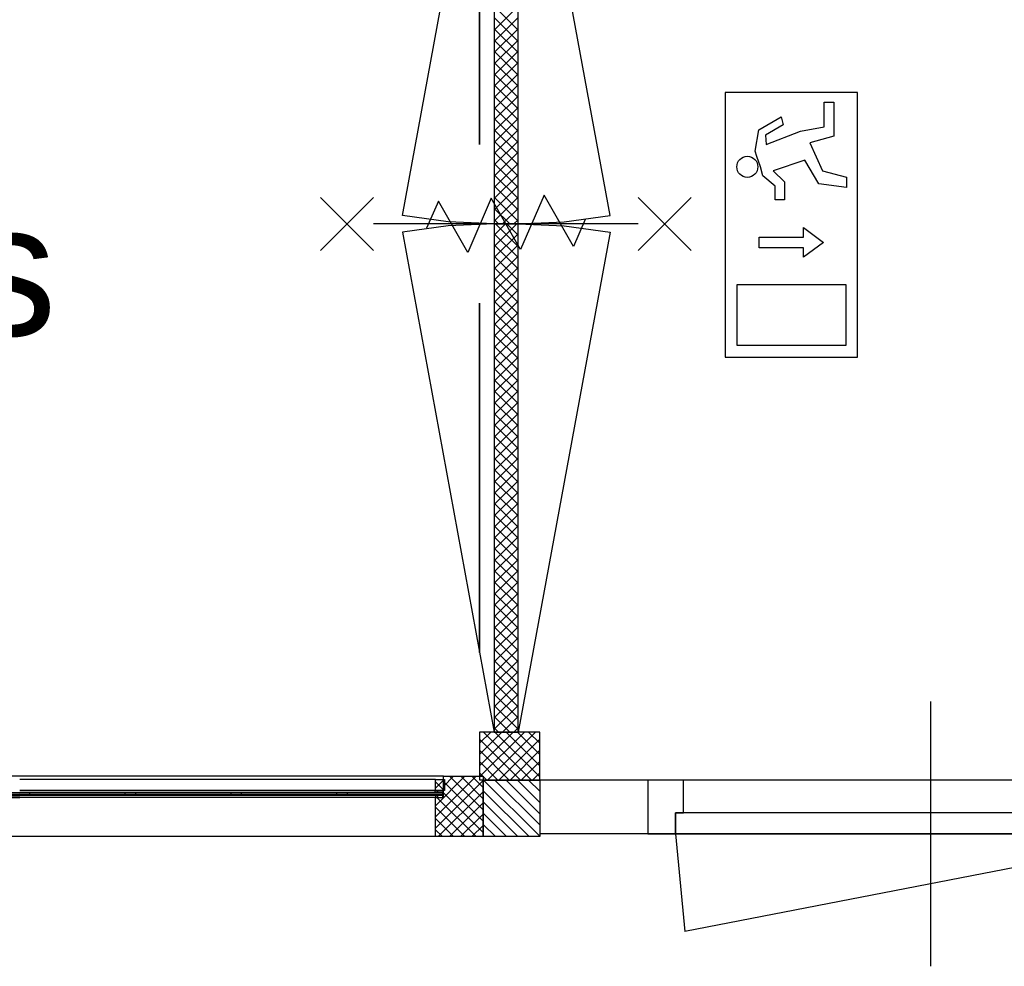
# Model space of a CAD drawing. Header units: millimetres. Extents: x -532 to 413144, y -532 to 654275.
# Tile 49 of 210: x 15275 to 17134, y 21608 to 23396. Entities that reach past the tile are written whole.
import ezdxf

# ---------------------------------------------------------------- set-up
doc = ezdxf.new("R2010")
doc.units = ezdxf.units.MM
doc.header["$LTSCALE"] = 100
doc.linetypes.add('DASHED', pattern=[0.75, 0.5, -0.25])
for name, color, linetype in [('00---0--FM-TEKST', 7, 'Continuous'), ('A-0010--', 7, 'Continuous'), ('A-0220-WAND-BI', 7, 'Continuous'), ('A-0270-DAK', 7, 'Continuous'), ('A-0310-KOZIJN-BU', 7, 'Continuous'), ('A-0630-INSTALL-E-VERLICHTING', 7, 'Continuous'), ('A-1140-TEKST+MAAT-WE', 7, 'Continuous'), ('BL31----_BRAND_SYM', 1, 'Continuous'), ('BL313---_BUDEUR', 1, 'Continuous'), ('BL323---_BIDEUR', 1, 'Continuous')]:
    doc.layers.add(name, color=color, linetype=linetype)
doc.styles.add('PAScad_tekst', font='arial.ttf')

msp = doc.modelspace()

# ---------------------------------------------------------------- linework, layer by layer
at = {"layer": 'A-0010--', "ltscale": 10}
for points in [[(16076.875, 21940), (16059.9375, 21940), (16059.9375, 21960), (16060.9375, 21961), (16076.875, 21961), (16076.875, 21940)], [(16060, 21940), (15275.125, 21940)], [(16059.9375, 21940), (16063.9375, 21940), (16063.9375, 21936.5), (16059, 21936.5), (16059.9375, 21940)], [(16063.9375, 21936.5), (16063.9375, 21940), (16073.9375, 21940), (16073.9375, 21936.5), (16063.9375, 21936.5)], [(14490.0625, 21926.9375), (15275, 21926.9375)], [(16059.9375, 21926.9375), (15275, 21926.9375)], [(16059.9375, 21927), (16063.9375, 21927), (16063.9375, 21930.5), (16059.9375, 21930.5), (16059.9375, 21927)], [(16063.9375, 21927), (16073.9375, 21927), (16073.9375, 21930.5), (16063.9375, 21930.5), (16063.9375, 21927)]]:
    msp.add_lwpolyline(points, dxfattribs=at)
at = {"layer": 'A-0220-WAND-BI'}
for p, q in [((17550, 21960), (16257, 21960)), ((17550, 21858), (16257, 21858))]:
    msp.add_line(p, q, dxfattribs=at)
at = {"layer": 'A-0270-DAK'}
for p, q in [((16257, 21853.9375), (16150.9375, 21960)), ((16257, 21875.15625), (16172.15625, 21960)), ((16257, 21896.375), (16193.34375, 21960)), ((16257, 21917.5625), (16214.5625, 21960)), ((16257, 21938.78125), (16235.78125, 21960)), ((16236.71875, 21853), (16150, 21939.71875)), ((16215.5, 21853), (16150, 21918.5)), ((16194.28125, 21853), (16150, 21897.28125)), ((16173.0625, 21853), (16150, 21876.09375)), ((16151.84375, 21853), (16150, 21854.875))]:
    msp.add_line(p, q, dxfattribs=at)
at = {"layer": 'A-0270-DAK', "ltscale": 10}
msp.add_lwpolyline([(16150, 21960), (16257, 21960), (16257, 21853), (16150, 21853)], close=True, dxfattribs=at)
at = {"layer": 'A-0310-KOZIJN-BU'}
for p, q in [((16059.9375, 21944.28125), (16076.65625, 21961)), ((16076.65625, 21940), (16059.9375, 21956.71875)), ((15293.9375, 21930.5), (15293.9375, 21936.5)), ((15473.9375, 21930.5), (15473.9375, 21936.5)), ((15493.9375, 21930.5), (15493.9375, 21936.5)), ((15673.9375, 21930.5), (15673.9375, 21936.5)), ((15693.9375, 21930.5), (15693.9375, 21936.5)), ((15873.9375, 21930.5), (15873.9375, 21936.5)), ((15893.9375, 21930.5), (15893.9375, 21936.5))]:
    msp.add_line(p, q, dxfattribs=at)
at = {"layer": 'A-0310-KOZIJN-BU', "ltscale": 10}
for points in [[(16059.9375, 21961), (15275.0625, 21961)], [(14476.0625, 21936.5), (15275, 21936.5)], [(14476.0625, 21930.5), (15275, 21930.5)], [(16073.9375, 21936.5), (15275, 21936.5)], [(16073.9375, 21930.5), (15275, 21930.5)], [(16073.9375, 21930.5), (16073.9375, 21936.5)]]:
    msp.add_lwpolyline(points, dxfattribs=at)
at = {"layer": 'A-0630-INSTALL-E-VERLICHTING', "ltscale": 10}
for points in [[(16856.8125, 23258.625), (16606.8125, 23258.625), (16606.8125, 22758.625), (16856.8125, 22758.625)], [(16755.09375, 23003.5625), (16792.53125, 22975.71875), (16755.09375, 22947.90625), (16755.09375, 22965.625), (16671.09375, 22965.625), (16671.09375, 22985.84375), (16755.09375, 22985.84375)], [(16835.0625, 22780.90625), (16629.59375, 22780.90625), (16629.59375, 22896.28125), (16835.0625, 22896.28125)]]:
    msp.add_lwpolyline(points, close=True, dxfattribs=at)
msp.add_lwpolyline([(16836.0625, 23079.46875), (16783.84375, 23086.09375), (16757.0625, 23130.8125), (16697.71875, 23110.96875), (16719.15625, 23090.09375), (16719.15625, 23056.1875), (16701.4375, 23056.1875), (16701.4375, 23082), (16678.03125, 23101.15625), (16673.625, 23118.4375), (16667.03125, 23138.1875), (16663.5, 23148.3125), (16670.5625, 23188.28125), (16712.59375, 23213.0625), (16716.625, 23197.90625), (16683.34375, 23178.03125), (16684.0625, 23160.4375), (16749.03125, 23185.75), (16794.0625, 23193.84375), (16794.0625, 23240.90625), (16812.28125, 23240.90625), (16812.28125, 23176.625), (16766.65625, 23163.65625), (16791.03125, 23110.84375), (16836.0625, 23098.71875), (16836.0625, 23079.46875)], dxfattribs=at)
at = {"layer": 'A-0630-INSTALL-E-VERLICHTING'}
msp.add_circle((16648.8125, 23118.4375), 19.84621, dxfattribs=at)
at = {"layer": 'A-1140-TEKST+MAAT-WE', "ltscale": 10}
for points in [[(14476.0625, 21933.5), (15275, 21933.5)], [(16073.9375, 21933.5), (15275, 21933.5)]]:
    msp.add_lwpolyline(points, dxfattribs=at)
at = {"layer": 'BL31----_BRAND_SYM', "ltscale": 10}
for points in [[(15943, 23060.625), (15843, 22960.625)], [(15843, 23060.625), (15943, 22960.625)], [(16342.78125, 23018.9375), (16320.59375, 22967.625), (16265.125, 23064.71875), (16220.75, 22962.09375), (16165.25, 23059.15625), (16120.875, 22956.53125), (16065.40625, 23053.625), (16043.21875, 23002.3125)], [(16543, 23060.625), (16443, 22960.625)], [(16443, 23060.625), (16543, 22960.625)], [(16443, 23010.625), (15943, 23010.625)], [(16995.5, 21608), (16995.5, 22108)]]:
    msp.add_lwpolyline(points, dxfattribs=at)
at = {"layer": 'BL313---_BUDEUR', "ltscale": 10}
for points in [[(16171, 23010.625), (16083.875, 23014.59375), (15997.46875, 23026.4375), (16171, 23970.625)], [(16216, 23010.625), (16303.125, 23014.59375), (16389.53125, 23026.4375), (16216, 23970.625)], [(16171, 23010.625), (16083.875, 23006.65625), (15997.46875, 22994.8125), (16171, 22050.625)], [(16216, 23010.625), (16303.125, 23006.65625), (16389.53125, 22994.8125), (16216, 22050.625)]]:
    msp.add_lwpolyline(points, dxfattribs=at)
at = {"layer": 'BL323---_BIDEUR'}
for p, q in [((16216, 23376.65625), (16171, 23421.65625)), ((16216, 23421.65625), (16171, 23376.65625)), ((16216, 23355.4375), (16171, 23400.4375)), ((16216, 23400.4375), (16171, 23355.4375)), ((16216, 23334.21875), (16171, 23379.21875)), ((16216, 23379.21875), (16171, 23334.21875)), ((16216, 23313.03125), (16171, 23358)), ((16216, 23358), (16171, 23313)), ((16216, 23291.8125), (16171, 23336.78125)), ((16216, 23336.78125), (16171, 23291.78125)), ((16216, 23270.59375), (16171, 23315.59375)), ((16216, 23315.59375), (16171, 23270.59375)), ((16216, 23249.375), (16171, 23294.375)), ((16216, 23294.375), (16171, 23249.375)), ((16216, 23228.15625), (16171, 23273.15625)), ((16216, 23273.15625), (16171, 23228.15625)), ((16216, 23206.9375), (16171, 23251.9375)), ((16216, 23251.9375), (16171, 23206.9375)), ((16216, 23185.75), (16171, 23230.71875)), ((16216, 23230.71875), (16171, 23185.71875)), ((16216, 23164.53125), (16171, 23209.53125)), ((16216, 23209.5), (16171, 23164.53125)), ((16216, 23143.3125), (16171, 23188.3125)), ((16216, 23188.3125), (16171, 23143.3125)), ((16216, 23122.09375), (16171, 23167.125)), ((16216, 23167.09375), (16171, 23122.09375)), ((16216, 23100.875), (16171, 23145.90625)), ((16216, 23145.875), (16171, 23100.875)), ((16216, 23079.6875), (16171, 23124.6875)), ((16216, 23124.65625), (16171, 23079.65625)), ((16216, 23058.46875), (16171, 23103.46875)), ((16216, 23103.4375), (16171, 23058.4375)), ((16216, 23037.25), (16171, 23082.25)), ((16216, 23082.21875), (16171, 23037.25)), ((16216, 23016.03125), (16171, 23061.03125)), ((16216, 23061.03125), (16171, 23016.03125)), ((16200.1875, 23010.65625), (16171, 23039.84375)), ((16216, 23039.8125), (16186.8125, 23010.625)), ((16178.96875, 23010.625), (16171, 23018.625)), ((16216, 23018.59375), (16208.03125, 23010.625)), ((16192.21875, 23010.625), (16171, 22989.40625)), ((16213.4375, 23010.625), (16171, 22968.21875)), ((16216, 22968.21875), (16173.5625, 23010.625)), ((16216, 22989.4375), (16194.78125, 23010.625)), ((16216, 22947), (16171, 22992)), ((16216, 22992), (16171, 22947)), ((16216, 22925.78125), (16171, 22970.78125)), ((16216, 22970.78125), (16171, 22925.78125)), ((16216, 22904.5625), (16171, 22949.5625)), ((16216, 22949.5625), (16171, 22904.5625)), ((16216, 22883.34375), (16171, 22928.34375)), ((16216, 22928.34375), (16171, 22883.34375)), ((16216, 22862.15625), (16171, 22907.125)), ((16216, 22907.125), (16171, 22862.15625)), ((16216, 22840.9375), (16171, 22885.90625)), ((16216, 22885.90625), (16171, 22840.9375)), ((16216, 22819.71875), (16171, 22864.71875)), ((16216, 22864.71875), (16171, 22819.71875)), ((16216, 22798.5), (16171, 22843.5)), ((16216, 22843.5), (16171, 22798.5)), ((16216, 22777.28125), (16171, 22822.28125)), ((16216, 22822.28125), (16171, 22777.28125)), ((16216, 22756.0625), (16171, 22801.0625)), ((16216, 22801.0625), (16171, 22756.0625)), ((16216, 22734.875), (16171, 22779.84375)), ((16216, 22779.84375), (16171, 22734.875)), ((16216, 22758.65625), (16171, 22713.65625)), ((16216, 22713.65625), (16171, 22758.625)), ((16216, 22692.4375), (16171, 22737.4375)), ((16216, 22737.4375), (16171, 22692.4375)), ((16216, 22671.21875), (16171, 22716.21875)), ((16216, 22716.21875), (16171, 22671.21875)), ((16216, 22650), (16171, 22695)), ((16216, 22695), (16171, 22650)), ((16216, 22628.8125), (16171, 22673.78125)), ((16216, 22673.78125), (16171, 22628.8125)), ((16216, 22652.59375), (16171, 22607.59375)), ((16216, 22607.59375), (16171, 22652.5625)), ((16216, 22586.375), (16171, 22631.375)), ((16216, 22631.375), (16171, 22586.375)), ((16216, 22565.15625), (16171, 22610.15625)), ((16216, 22610.15625), (16171, 22565.15625)), ((16216, 22543.9375), (16171, 22588.9375)), ((16216, 22588.9375), (16171, 22543.9375)), ((16216, 22522.71875), (16171, 22567.71875)), ((16216, 22567.71875), (16171, 22522.75)), ((16216, 22546.53125), (16171, 22501.53125)), ((16216, 22501.53125), (16171, 22546.5)), ((16216, 22525.3125), (16171, 22480.3125)), ((16216, 22480.3125), (16171, 22525.28125)), ((16216, 22459.09375), (16171, 22504.09375)), ((16216, 22504.09375), (16171, 22459.09375)), ((16216, 22437.875), (16171, 22482.875)), ((16216, 22482.875), (16171, 22437.875)), ((16216, 22416.65625), (16171, 22461.65625)), ((16216, 22461.65625), (16171, 22416.65625)), ((16216, 22395.4375), (16171, 22440.4375)), ((16216, 22440.4375), (16171, 22395.46875)), ((16216, 22419.25), (16171, 22374.25)), ((16216, 22374.25), (16171, 22419.21875)), ((16216, 22398.03125), (16171, 22353.03125)), ((16216, 22353.03125), (16171, 22398)), ((16216, 22331.8125), (16171, 22376.8125)), ((16216, 22376.8125), (16171, 22331.8125)), ((16216, 22310.5625), (16171, 22355.59375)), ((16216, 22355.59375), (16171, 22310.59375)), ((16216, 22289.375), (16171, 22334.375)), ((16216, 22334.375), (16171, 22289.40625)), ((16216, 22313.1875), (16171, 22268.1875)), ((16216, 22268.15625), (16171, 22313.15625)), ((16216, 22291.96875), (16171, 22246.96875)), ((16216, 22246.9375), (16171, 22291.9375)), ((16216, 22225.71875), (16171, 22270.75)), ((16216, 22270.75), (16171, 22225.75)), ((16216, 22204.5), (16171, 22249.53125)), ((16216, 22249.53125), (16171, 22204.53125)), ((16216, 22183.3125), (16171, 22228.3125)), ((16216, 22228.3125), (16171, 22183.3125)), ((16216, 22207.125), (16171, 22162.125)), ((16216, 22162.09375), (16171, 22207.09375)), ((16216, 22185.90625), (16171, 22140.90625)), ((16216, 22140.875), (16171, 22185.875)), ((16216, 22164.6875), (16171, 22119.6875)), ((16216, 22119.65625), (16171, 22164.65625)), ((16216, 22098.4375), (16171, 22143.46875)), ((16216, 22143.46875), (16171, 22098.46875)), ((16216, 22077.21875), (16171, 22122.25)), ((16216, 22122.25), (16171, 22077.25)), ((16216, 22056.03125), (16171, 22101.03125)), ((16216, 22101.03125), (16171, 22056.0625)), ((16200.1875, 22050.625), (16171, 22079.8125)), ((16216, 22079.84375), (16186.78125, 22050.625)), ((16164.21875, 22050.625), (16143, 22029.40625)), ((16185.4375, 22050.625), (16143, 22008.1875)), ((16206.625, 22050.625), (16143, 21986.96875)), ((16227.84375, 22050.625), (16143, 21965.75)), ((16240.9375, 21960.625), (16150.9375, 22050.625)), ((16249.0625, 22050.625), (16159.0625, 21960.625)), ((16179, 22050.59375), (16171, 22058.59375)), ((16257, 21965.75), (16172.15625, 22050.625)), ((16257, 21986.96875), (16193.375, 22050.625)), ((16216, 22058.625), (16208, 22050.625)), ((16257, 22008.1875), (16214.59375, 22050.625)), ((16257, 22029.40625), (16235.8125, 22050.625)), ((16219.71875, 21960.625), (16143, 22037.34375)), ((16257, 22037.34375), (16180.28125, 21960.625)), ((16198.5, 21960.625), (16143, 22016.15625)), ((16257, 22016.125), (16201.5, 21960.625)), ((16177.28125, 21960.625), (16143, 21994.9375)), ((16257, 21994.9375), (16222.71875, 21960.625)), ((16060, 21890.28125), (16136.71875, 21967)), ((16060, 21911.5), (16115.5, 21967)), ((16060, 21869.0625), (16150, 21959.09375)), ((16075, 21947.71875), (16094.28125, 21967)), ((16150, 21882.125), (16075, 21957.125)), ((16150, 21903.34375), (16086.375, 21967)), ((16150, 21924.5625), (16107.59375, 21967)), ((16150, 21945.78125), (16128.78125, 21967)), ((16156.0625, 21960.625), (16143, 21973.71875)), ((16257, 21973.71875), (16243.90625, 21960.625)), ((16065.125, 21853), (16150, 21937.875)), ((16136.71875, 21853), (16062.71875, 21927)), ((16150, 21860.9375), (16075, 21935.9375)), ((16115.5, 21853), (16060, 21908.5)), ((16086.34375, 21853), (16150, 21916.65625)), ((16094.3125, 21853), (16060, 21887.28125)), ((16107.5625, 21853), (16150, 21895.4375)), ((16073.09375, 21853), (16060, 21866.0625)), ((16128.78125, 21853), (16150, 21874.21875)), ((16513, 21858), (16530.72977, 21673.86932)), ((17478, 21858), (16530.72977, 21673.86932))]:
    msp.add_line(p, q, dxfattribs=at)
at = {"layer": 'BL323---_BIDEUR', "ltscale": 10}
for points in [[(16171, 23970.625), (16171, 23010.625), (16216, 23010.625), (16216, 23970.625)], [(16143, 23820.625), (16143, 23820.625), (16143, 23160.625), (16143, 23160.625)], [(16171, 23010.625), (16171, 22050.625), (16216, 22050.625), (16216, 23010.625)], [(16143, 22860.625), (16143, 22860.625), (16143, 22200.625), (16143, 22200.625)], [(16257, 22050.625), (16143, 22050.625), (16143, 21960.625), (16257, 21960.625)], [(16150, 21967), (16150, 21853), (16060, 21853), (16060, 21927), (16075, 21927), (16075, 21967)], [(16150, 21960), (16257, 21960), (16257, 21853), (16150, 21853)], [(16513, 21858), (16513, 21898), (16528, 21898), (16528, 21960), (16461, 21960), (16461, 21858)], [(17478, 21858), (17478, 21898), (16513, 21898), (16513, 21858)]]:
    msp.add_lwpolyline(points, close=True, dxfattribs=at)
at = {"layer": 'BL323---_BIDEUR', "linetype": 'DASHED', "ltscale": 10}
msp.add_lwpolyline([(16257, 22050.625), (16143, 22050.625), (16143, 21960.625), (16257, 21960.625)], close=True, dxfattribs=at)
at = {"layer": 'BL323---_BIDEUR', "ltscale": 10}
for points in [[(16075, 21967), (14475, 21967)], [(16060, 21927), (14490, 21927)], [(16150, 21853), (14400, 21853)]]:
    msp.add_lwpolyline(points, dxfattribs=at)

# ---------------------------------------------------------------- texts
at = {"layer": '00---0--FM-TEKST', "color": 253, "insert": (14432.09595, 23049.4562), "char_height": 250, "width": 250, "attachment_point": 2, "style": 'PAScad_tekst'}
msp.add_mtext('trappenhuis', dxfattribs=at)

doc.saveas('drawing.dxf')
